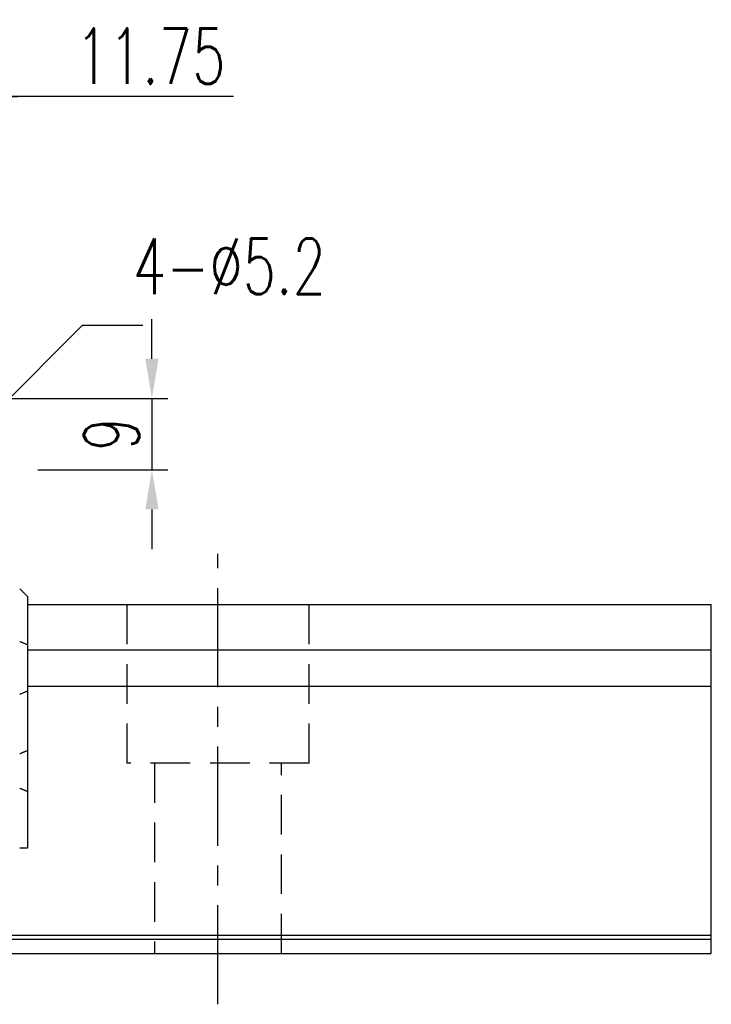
# Model space of a CAD drawing. Header units: millimetres. Extents: x 714 to 1297, y 174 to 394.
# Tile 51 of 51: x 1210 to 1297, y 195 to 320. Entities that reach past the tile are written whole.
import ezdxf

# ---------------------------------------------------------------- set-up
doc = ezdxf.new("R2010")
doc.units = ezdxf.units.MM
doc.header["$LTSCALE"] = 10
doc.linetypes.add('CENTER', pattern=[2, 1.25, -0.25, 0.25, -0.25])
doc.linetypes.add('DASHED', pattern=[0.75, 0.5, -0.25])
for name, color, linetype in [('2', 7, 'Continuous'), ('CL', 1, 'CENTER'), ('DIM', 4, 'Continuous')]:
    doc.layers.add(name, color=color, linetype=linetype)
doc.styles.add('DIM-7', font='SIMPLEX.shx', dxfattribs={"width": 0.7, "bigfont": 'chineset.shx'})
doc.dimstyles.new('CNS', dxfattribs={"dimtxt": 3.5, "dimasz": 2.5, "dimexe": 1, "dimexo": 1.5, "dimgap": 0.09, "dimtad": 0, "dimdsep": 46, "dimtxsty": 'DIM-7', "dimcen": 0.09, "dimclrd": 1, "dimclre": 1, "dimclrt": 4, "dimadec": 0, "dimazin": 0, "dimtfac": 1, "dimtix": 1, "dimtmove": 2, "dimatfit": 3, "dimfxl": 1, "dimtvp": 0.971429, "dimtolj": 1, "dimarcsym": 0})

# ---------------------------------------------------------------- blocks, each defined once
blk = doc.blocks.new('*D50')
at = {"layer": 'DEFPOINTS', "color": 0, "transparency": 16777216}
for p in [(1199.88, 309.91), (1199.88, 272.37), (1188.13, 271.84)]:
    blk.add_point(p, dxfattribs=at)
at = {"layer": 'DIM', "color": 7, "lineweight": -2, "transparency": 16777216}
for p, q in [((1188.13, 274.84), (1188.13, 311.91)), ((1199.88, 275.37), (1199.88, 311.91)), ((1183.13, 309.91), (1178.13, 309.91)), ((1188.13, 309.91), (1199.88, 309.91)), ((1188.13, 309.91), (1199.88, 309.91)), ((1237.07, 309.91), (1199.88, 309.91)), ((1204.88, 309.91), (1209.88, 309.91))]:
    blk.add_line(p, q, dxfattribs=at)
at = {"layer": 'DIM', "color": 7, "transparency": 16777216}
for points in [[(1183.13, 310.75), (1183.13, 309.08), (1188.13, 309.91)], [(1204.88, 310.75), (1204.88, 309.08), (1199.88, 309.91)]]:
    blk.add_solid(points, dxfattribs=at)
at = {"layer": 'DIM', "color": 7, "transparency": 16777216, "insert": (1226.61, 315.01), "char_height": 7, "attachment_point": 5, "style": 'DIM-7'}
blk.add_mtext('\\A1;11.75', dxfattribs=at)
blk = doc.blocks.new('*D36')
at = {"layer": 'DEFPOINTS', "color": 0, "transparency": 16777216}
for p in [(1188.13, 271.84), (1209.4, 262.84), (1226.8, 262.84)]:
    blk.add_point(p, dxfattribs=at)
at = {"layer": 'DIM', "color": 7, "lineweight": -2, "transparency": 16777216}
for p, q in [((1226.8, 276.84), (1226.8, 281.84)), ((1191.13, 271.84), (1228.8, 271.84)), ((1226.8, 271.84), (1226.8, 262.84)), ((1212.4, 262.84), (1228.8, 262.84)), ((1226.8, 257.84), (1226.8, 252.84))]:
    blk.add_line(p, q, dxfattribs=at)
at = {"layer": 'DIM', "color": 7, "transparency": 16777216}
for points in [[(1225.97, 276.84), (1227.64, 276.84), (1226.8, 271.84)], [(1225.97, 257.84), (1227.64, 257.84), (1226.8, 262.84)]]:
    blk.add_solid(points, dxfattribs=at)
at = {"layer": 'DIM', "color": 7, "transparency": 16777216, "insert": (1221.7, 267.34), "char_height": 7, "attachment_point": 5, "rotation": 90, "style": 'DIM-7'}
blk.add_mtext('\\A1;9', dxfattribs=at)

msp = doc.modelspace()

# ---------------------------------------------------------------- linework, layer by layer
at = {"layer": '2', "color": 0, "linetype": 'Continuous'}
for p, q in [((1211.128, 246.843), (1210.128, 247.843)), ((1211.128, 246.843), (1211.128, 240.758)), ((1211.128, 245.843), (1297.334, 245.843)), ((1297.334, 201.843), (1297.334, 245.843)), ((1211.128, 240.758), (1211.128, 234.927)), ((1211.128, 240.135), (1297.334, 240.135)), ((1211.128, 235.551), (1297.334, 235.551)), ((1211.128, 234.927), (1211.128, 227.427)), ((1211.128, 227.427), (1211.128, 222.256)), ((1211.128, 222.256), (1211.128, 215.143)), ((1211.128, 215.143), (1210.128, 215.143)), ((1021.204, 204.152), (1297.334, 204.152)), ((1297.334, 203.622), (1021.108, 203.622)), ((965.128, 201.843), (1297.334, 201.843))]:
    msp.add_line(p, q, dxfattribs=at)
at = {"layer": '2', "color": 0, "linetype": 'DASHED'}
for p, q in [((1223.628, 245.843), (1223.628, 225.843)), ((1246.628, 225.843), (1246.628, 245.843)), ((1246.628, 225.843), (1223.628, 225.843)), ((1227.128, 225.843), (1227.128, 201.843)), ((1243.128, 201.843), (1243.128, 225.843))]:
    msp.add_line(p, q, dxfattribs=at)
at = {"layer": '2', "color": 0, "linetype": 'Continuous'}
for points in [[(1211.128, 240.758), (1210.128, 241.172)], [(1211.128, 234.927), (1210.128, 234.514)], [(1211.128, 227.427), (1210.129, 227.014)], [(1211.128, 222.256), (1210.128, 222.671)]]:
    msp.add_open_spline(points, degree=1, dxfattribs=at)
at = {"layer": 'CL', "color": 0}
msp.add_line((1235.128, 195.431), (1235.128, 252.256), dxfattribs=at)

# ---------------------------------------------------------------- texts
at = {"layer": 'DIM', "color": 0, "insert": (1224.385, 284.996), "char_height": 7, "attachment_point": 7, "style": 'DIM-7'}
msp.add_mtext('\\A1;4-%%C5.2', dxfattribs=at)

# ---------------------------------------------------------------- dimensions: what is measured, and where the dimension line sits
at = {"layer": 'DIM', "color": 0}
dim = msp.add_linear_dim(base=(1199.878, 309.912), p1=(1188.128, 271.843), p2=(1199.878, 272.368), dimstyle='CNS', override={"dimscale": 2, "dimgap": 0.8, "dimtad": 1, "dimclrd": 7, "dimclre": 7, "dimclrt": 7, "dimadec": 2, "dimazin": 2, "dimtmove": 1}, dxfattribs=at)
dim.commit()
dim.dimension.update_dxf_attribs({"geometry": '*D50', "text_midpoint": (1226.606, 310.656), "dimtype": 160})
dim = msp.add_linear_dim(base=(1226.804, 262.843), p1=(1188.128, 271.843), p2=(1209.403, 262.843), angle=90, dimstyle='CNS', override={"dimscale": 2, "dimgap": 0.8, "dimtad": 1, "dimclrd": 7, "dimclre": 7, "dimclrt": 7, "dimadec": 2, "dimazin": 2, "dimtmove": 1}, dxfattribs=at)
dim.commit()
dim.dimension.update_dxf_attribs({"geometry": '*D36', "text_midpoint": (1221.704, 267.343)})

# ---------------------------------------------------------------- leaders
at = {"layer": 'DIM', "color": 0, "annotation_type": 0, "has_hookline": 1, "hookline_direction": 0}
msp.add_leader([(1199.878, 262.843), (1218.046, 281.074), (1223.046, 281.074)], dimstyle='CNS', override={"dimscale": 2, "dimgap": 0.8, "dimtad": 1, "dimclrd": 7, "dimclre": 4, "dimadec": 2, "dimazin": 2, "dimtmove": 1}, dxfattribs=at)

doc.saveas('drawing.dxf')
